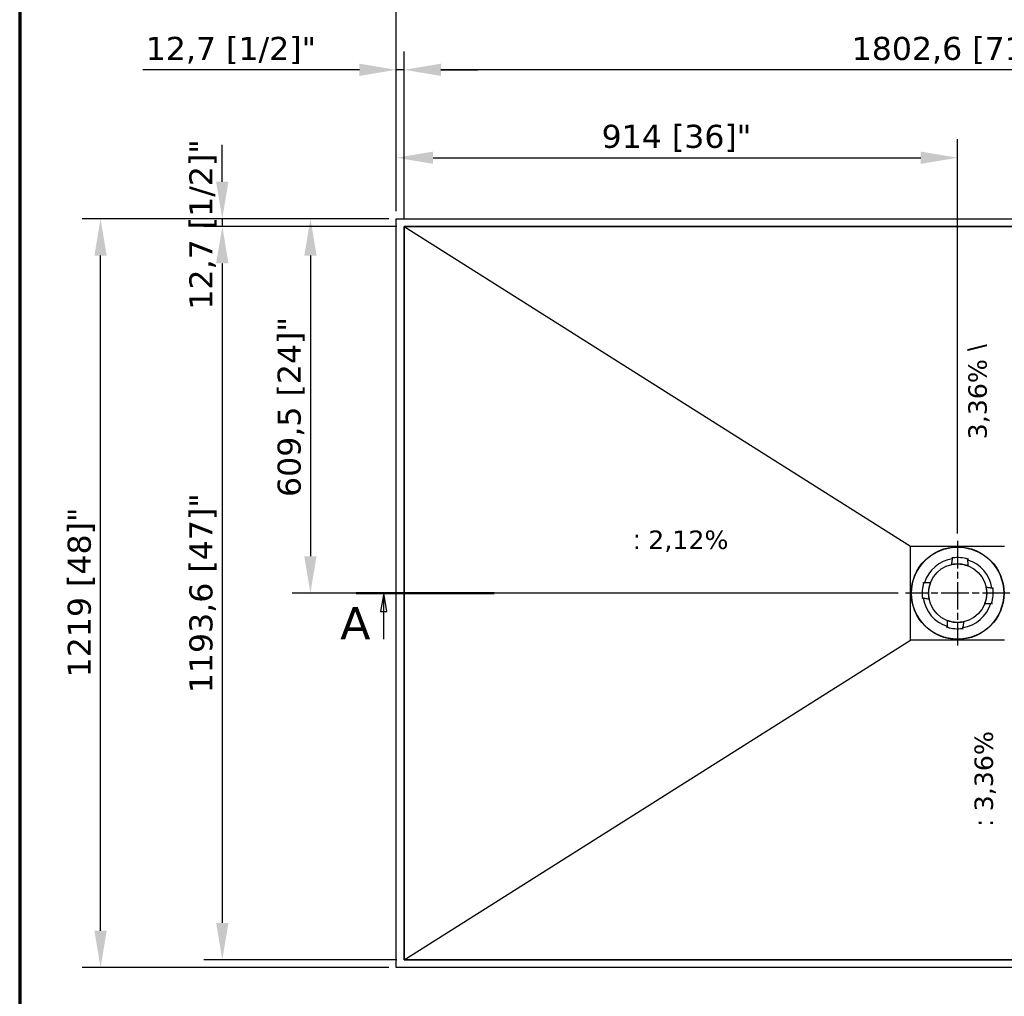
# Model space of a CAD drawing. Header units: millimetres. Extents: x -13710 to 13710, y -300 to 4365.
# Tile 5 of 13: x 300 to 1903, y 1878 to 3467. Entities that reach past the tile are written whole.
import ezdxf

# ---------------------------------------------------------------- set-up
doc = ezdxf.new("R2010")
doc.units = ezdxf.units.MM
doc.header["$LTSCALE"] = 15
doc.linetypes.add('CHAIN', pattern=[0.3543, 0.2362, -0.0295, 0.0591, -0.0295])
doc.layers.get('0').update_dxf_attribs({"lineweight": 25})
for name, color, linetype, lineweight in [('_Sichtbarkanten', 7, 'Continuous', 25), ('Bemaßung (ISO)', 7, 'Continuous', 25), ('Mittelpunktmarkierung (ISO)', 7, 'Continuous', 25), ('Rahmen (ISO)', 7, 'Continuous', 70), ('Schnittlinie (ISO)', 7, 'CHAIN', 25), ('Symbol (ISO)', 7, 'Continuous', 25)]:
    doc.layers.add(name, color=color, linetype=linetype, lineweight=lineweight)
doc.styles.add('Bezeichnungstext (DIN)', font='verdana.ttf')
doc.styles.add('Notiztext (ISO)', font='verdana.ttf')
doc.styles.add('Pfeiltext', font='verdana.ttf')
doc.dimstyles.new('wedi A-Kon_F&E', dxfattribs={"dimscale": 15, "dimtxt": 2.5, "dimasz": 4, "dimexe": 2, "dimexo": 0.8, "dimgap": 0.3, "dimtad": 1, "dimdec": 1, "dimrnd": 1e-08, "dimtxsty": 'Notiztext (ISO)', "dimcen": 0.09, "dimclrd": 7, "dimclre": 7, "dimclrt": 256, "dimadec": 0, "dimazin": 2, "dimtfac": 0.6, "dimtmove": 0, "dimatfit": 3, "dimfxl": 1, "dimtolj": 1, "dimlwd": -1, "dimlwe": -1, "dimarcsym": 0})

# ---------------------------------------------------------------- blocks, each defined once
blk = doc.blocks.new('Ränder wedi_Zeichnungsrahmen')
at = {"layer": 'Rahmen (ISO)'}
blk.add_line((20, 291), (20, 6), dxfattribs=at)
blk = doc.blocks.new('2DTransSchnitt0')
at = {"layer": 'Schnittlinie (ISO)', "linetype": 'Continuous', "lineweight": 50}
blk.add_line((56.52, 168.91), (71.52, 168.91), dxfattribs=at)
at = {"layer": 'Schnittlinie (ISO)', "linetype": 'Continuous'}
for p, q in [((59.52, 168.91), (59.17, 166.91)), ((59.52, 166.91), (59.52, 168.91)), ((59.87, 166.91), (59.52, 168.91)), ((59.17, 166.91), (59.87, 166.91)), ((59.52, 163.91), (59.52, 166.91))]:
    blk.add_line(p, q, dxfattribs=at)
at = {"layer": 'Schnittlinie (ISO)', "linetype": 'Continuous', "flags": 128}
blk.add_lwpolyline([(59.87, 166.91), (59.52, 168.91), (59.17, 166.91), (59.87, 166.91)], dxfattribs=at)
at = {"layer": 'Schnittlinie (ISO)'}
blk.add_solid([(59.87, 166.91), (59.52, 168.91), (59.17, 166.91), (59.87, 166.91)], dxfattribs=at)
at = {"layer": 'Schnittlinie (ISO)', "insert": (54.79, 163.91), "char_height": 3.5, "attachment_point": 7, "style": 'Bezeichnungstext (DIN)'}
blk.add_mtext('A', dxfattribs=at)
blk = doc.blocks.new('*D28')
at = {"layer": 'Bemaßung (ISO)', "color": 7, "transparency": 16777216}
for p, q in [((901.2, 3143.2), (401.7, 3143.2)), ((431.7, 1984.2), (431.7, 3083.2)), ((901.2, 1924.2), (401.7, 1924.2))]:
    blk.add_line(p, q, dxfattribs=at)
for points in [[(421.7, 3083.2), (441.7, 3083.2), (431.7, 3143.2)], [(421.7, 1984.2), (441.7, 1984.2), (431.7, 1924.2)]]:
    blk.add_solid(points, dxfattribs=at)
at = {"layer": 'Defpoints', "color": 0, "transparency": 16777216}
for p in [(431.7, 3143.2), (913.2, 3143.2), (913.2, 1924.2)]:
    blk.add_point(p, dxfattribs=at)
at = {"layer": 'Bemaßung (ISO)', "transparency": 16777216, "insert": (378.2, 2396.6), "char_height": 37.5, "attachment_point": 1, "rotation": 90, "style": 'Notiztext (ISO)'}
blk.add_mtext('\\A1;1219 [48]"', dxfattribs=at)
blk = doc.blocks.new('*D29')
at = {"layer": 'Bemaßung (ISO)', "color": 7, "transparency": 16777216}
for p, q in [((629.9, 3203.2), (629.9, 3263.2)), ((901.2, 3143.2), (599.9, 3143.2)), ((629.9, 3143.2), (629.9, 3130.5)), ((913.9, 3130.5), (599.9, 3130.5)), ((629.9, 3070.5), (629.9, 3010.5))]:
    blk.add_line(p, q, dxfattribs=at)
for points in [[(619.9, 3203.2), (639.9, 3203.2), (629.9, 3143.2)], [(619.9, 3070.5), (639.9, 3070.5), (629.9, 3130.5)]]:
    blk.add_solid(points, dxfattribs=at)
at = {"layer": 'Defpoints', "color": 0, "transparency": 16777216}
for p in [(913.2, 3143.2), (629.9, 3130.5), (925.9, 3130.5)]:
    blk.add_point(p, dxfattribs=at)
at = {"layer": 'Bemaßung (ISO)', "transparency": 16777216, "insert": (576.3, 2995.1), "char_height": 37.5, "attachment_point": 1, "rotation": 90, "style": 'Notiztext (ISO)'}
blk.add_mtext('\\A1;12,7 [1/2]"', dxfattribs=at)
blk = doc.blocks.new('*D30')
at = {"layer": 'Bemaßung (ISO)', "color": 7, "transparency": 16777216}
for p, q in [((913.9, 3130.5), (599.9, 3130.5)), ((629.9, 3070.5), (629.9, 1996.9)), ((913.9, 1936.9), (599.9, 1936.9))]:
    blk.add_line(p, q, dxfattribs=at)
for points in [[(619.9, 3070.5), (639.9, 3070.5), (629.9, 3130.5)], [(619.9, 1996.9), (639.9, 1996.9), (629.9, 1936.9)]]:
    blk.add_solid(points, dxfattribs=at)
at = {"layer": 'Defpoints', "color": 0, "transparency": 16777216}
for p in [(925.9, 3130.5), (629.9, 1936.9), (925.9, 1936.9)]:
    blk.add_point(p, dxfattribs=at)
at = {"layer": 'Bemaßung (ISO)', "transparency": 16777216, "insert": (576.3, 2370.8), "char_height": 37.5, "attachment_point": 1, "rotation": 90, "style": 'Notiztext (ISO)'}
blk.add_mtext('\\A1;1193,6 [47]"', dxfattribs=at)
blk = doc.blocks.new('*D31')
at = {"layer": 'Bemaßung (ISO)', "color": 7, "transparency": 16777216}
for p, q in [((913.2, 3155.2), (913.2, 3578.5)), ((2741.2, 3155.2), (2741.2, 3578.5)), ((973.2, 3548.5), (2681.2, 3548.5))]:
    blk.add_line(p, q, dxfattribs=at)
for points in [[(973.2, 3558.5), (973.2, 3538.5), (913.2, 3548.5)], [(2681.2, 3558.5), (2681.2, 3538.5), (2741.2, 3548.5)]]:
    blk.add_solid(points, dxfattribs=at)
at = {"layer": 'Defpoints', "color": 0, "transparency": 16777216}
for p in [(2741.2, 3548.5), (913.2, 3143.2), (2741.2, 3143.2)]:
    blk.add_point(p, dxfattribs=at)
at = {"layer": 'Bemaßung (ISO)', "transparency": 16777216, "insert": (1690.2, 3602), "char_height": 37.5, "attachment_point": 1, "style": 'Notiztext (ISO)'}
blk.add_mtext('\\A1;1828 [72]"', dxfattribs=at)
blk = doc.blocks.new('*D32')
at = {"layer": 'Bemaßung (ISO)', "color": 7, "transparency": 16777216}
for p, q in [((913.2, 3155.2), (913.2, 3415.5)), ((926, 3142.5), (926, 3415.5)), ((853.2, 3385.5), (500.7, 3385.5)), ((926, 3385.5), (913.2, 3385.5)), ((986, 3385.5), (1046, 3385.5))]:
    blk.add_line(p, q, dxfattribs=at)
for points in [[(853.2, 3395.5), (853.2, 3375.5), (913.2, 3385.5)], [(986, 3395.5), (986, 3375.5), (926, 3385.5)]]:
    blk.add_solid(points, dxfattribs=at)
at = {"layer": 'Defpoints', "color": 0, "transparency": 16777216}
for p in [(926, 3385.5), (913.2, 3143.2), (926, 3130.5)]:
    blk.add_point(p, dxfattribs=at)
at = {"layer": 'Bemaßung (ISO)', "transparency": 16777216, "insert": (505.2, 3439.1), "char_height": 37.5, "attachment_point": 1, "style": 'Notiztext (ISO)'}
blk.add_mtext('\\A1;12,7 [1/2]"', dxfattribs=at)
blk = doc.blocks.new('*D33')
at = {"layer": 'Bemaßung (ISO)', "color": 7, "transparency": 16777216}
for p, q in [((925.9, 3142.5), (925.9, 3415.5)), ((2728.5, 3142.5), (2728.5, 3415.5)), ((2668.5, 3385.5), (985.9, 3385.5))]:
    blk.add_line(p, q, dxfattribs=at)
for points in [[(985.9, 3395.5), (985.9, 3375.5), (925.9, 3385.5)], [(2668.5, 3395.5), (2668.5, 3375.5), (2728.5, 3385.5)]]:
    blk.add_solid(points, dxfattribs=at)
at = {"layer": 'Defpoints', "color": 0, "transparency": 16777216}
for p in [(925.9, 3385.5), (925.9, 3130.5), (2728.5, 3130.5)]:
    blk.add_point(p, dxfattribs=at)
at = {"layer": 'Bemaßung (ISO)', "transparency": 16777216, "insert": (1654.7, 3439.1), "char_height": 37.5, "attachment_point": 1, "style": 'Notiztext (ISO)'}
blk.add_mtext('\\A1;1802,6 [71]"', dxfattribs=at)
blk = doc.blocks.new('*D38')
at = {"layer": 'Bemaßung (ISO)', "color": 7, "transparency": 16777216}
for p, q in [((913.2, 3155.2), (913.2, 3272.4)), ((1827.2, 2630.7), (1827.2, 3272.4)), ((973.2, 3242.4), (1767.2, 3242.4))]:
    blk.add_line(p, q, dxfattribs=at)
for points in [[(973.2, 3252.4), (973.2, 3232.4), (913.2, 3242.4)], [(1767.2, 3252.4), (1767.2, 3232.4), (1827.2, 3242.4)]]:
    blk.add_solid(points, dxfattribs=at)
at = {"layer": 'Defpoints', "color": 0, "transparency": 16777216}
for p in [(1827.2, 3242.4), (913.2, 3143.2), (1827.2, 2618.7)]:
    blk.add_point(p, dxfattribs=at)
at = {"layer": 'Bemaßung (ISO)', "transparency": 16777216, "insert": (1247.5, 3296), "char_height": 37.5, "attachment_point": 1, "style": 'Notiztext (ISO)'}
blk.add_mtext('\\A1;914 [36]"', dxfattribs=at)
blk = doc.blocks.new('*D39')
at = {"layer": 'Bemaßung (ISO)', "color": 7, "transparency": 16777216}
for p, q in [((901.2, 3143.2), (743.4, 3143.2)), ((773.4, 3083.2), (773.4, 2593.7)), ((1730.2, 2533.7), (743.4, 2533.7))]:
    blk.add_line(p, q, dxfattribs=at)
for points in [[(763.4, 3083.2), (783.4, 3083.2), (773.4, 3143.2)], [(763.4, 2593.7), (783.4, 2593.7), (773.4, 2533.7)]]:
    blk.add_solid(points, dxfattribs=at)
at = {"layer": 'Defpoints', "color": 0, "transparency": 16777216}
for p in [(913.2, 3143.2), (773.4, 2533.7), (1742.2, 2533.7)]:
    blk.add_point(p, dxfattribs=at)
at = {"layer": 'Bemaßung (ISO)', "transparency": 16777216, "insert": (719.9, 2690.2), "char_height": 37.5, "attachment_point": 1, "rotation": 90, "style": 'Notiztext (ISO)'}
blk.add_mtext('\\A1;609,5 [24]"', dxfattribs=at)

msp = doc.modelspace()

# ---------------------------------------------------------------- linework, layer by layer
at = {"layer": '_Sichtbarkanten'}
for p, q in [((913.24, 3143.2), (2741.24, 3143.2)), ((913.24, 1924.2), (913.24, 3143.2)), ((2728.54, 3130.5), (925.94, 3130.5)), ((925.94, 3130.5), (925.94, 1936.9)), ((925.95, 3130.48), (2728.53, 3130.48)), ((925.95, 1936.92), (925.95, 3130.48)), ((925.95, 3130.48), (1750.75, 2610.18)), ((1750.75, 2610.18), (1903.73, 2610.18)), ((1750.75, 2457.22), (1750.75, 2610.18)), ((1818.99, 2591.97), (1818.96, 2592.19)), ((1819.13, 2590.98), (1818.99, 2591.97)), ((1819.13, 2590.98), (1819.13, 2590.98)), ((1819.13, 2590.96), (1819.14, 2590.89)), ((1844.09, 2589.02), (1844.07, 2588.96)), ((1844.39, 2589.99), (1844.1, 2589.04)), ((1844.1, 2589.04), (1844.1, 2589.04)), ((1844.46, 2590.21), (1844.39, 2589.99)), ((1817.37, 2580.17), (1817.37, 2580.18)), ((1844.17, 2578.09), (1844.17, 2578.1)), ((1770.73, 2550.92), (1770.95, 2550.85)), ((1770.95, 2550.85), (1771.91, 2550.56)), ((1771.91, 2550.56), (1771.91, 2550.56)), ((1771.92, 2550.55), (1771.99, 2550.53)), ((1782.86, 2550.63), (1782.85, 2550.63)), ((1873.71, 2543.57), (1873.72, 2543.58)), ((1884.5, 2541.81), (1884.43, 2541.8)), ((1884.52, 2541.81), (1885.51, 2541.95)), ((1884.52, 2541.81), (1884.52, 2541.81)), ((1885.51, 2541.95), (1885.73, 2541.98)), ((1768.98, 2525.45), (1768.75, 2525.42)), ((1769.97, 2525.59), (1768.98, 2525.45)), ((1769.97, 2525.59), (1769.97, 2525.59)), ((1769.98, 2525.59), (1770.05, 2525.6)), ((1780.77, 2523.83), (1780.77, 2523.83)), ((1871.63, 2516.77), (1871.64, 2516.77)), ((1882.56, 2516.85), (1882.5, 2516.87)), ((1882.58, 2516.85), (1882.58, 2516.85)), ((1883.53, 2516.56), (1882.58, 2516.85)), ((1883.75, 2516.49), (1883.53, 2516.56)), ((1810.31, 2489.32), (1810.31, 2489.31)), ((1837.11, 2487.23), (1837.12, 2487.23)), ((1810.03, 2477.19), (1810.1, 2477.41)), ((1810.1, 2477.41), (1810.39, 2478.37)), ((1810.39, 2478.38), (1810.41, 2478.45)), ((1810.39, 2478.37), (1810.39, 2478.37)), ((1835.35, 2476.44), (1835.34, 2476.51)), ((1835.35, 2476.43), (1835.35, 2476.43)), ((1835.35, 2476.43), (1835.49, 2475.44)), ((1835.49, 2475.44), (1835.52, 2475.21)), ((925.95, 1936.92), (1750.75, 2457.22)), ((1903.73, 2457.22), (1750.75, 2457.22)), ((2741.24, 1924.2), (913.24, 1924.2)), ((925.94, 1936.9), (2728.54, 1936.9)), ((2728.53, 1936.92), (925.95, 1936.92))]:
    msp.add_line(p, q, dxfattribs=at)
for radius in [75.5, 74.98, 47.5]:
    msp.add_circle((1827.24, 2533.7), radius, dxfattribs=at)
for radius, start, end in [(56.5, 98.4604, 162.65879), (47.51, 69.1244, 101.99479), (57.85, 73.05959, 98.05959), (57.84, 73.53887, 97.58032), (56.5, 8.4604, 72.65879), (57.85, 163.05959, 188.05959), (57.84, 163.53904, 187.58015), (47.51, 159.1244, 191.99479), (47.51, 339.1244, 11.99479), (57.85, 343.05959, 8.05959), (57.84, 343.53904, 7.58015), (56.5, 188.4604, 252.65879), (56.5, 278.4604, 342.65879), (47.51, 249.1244, 281.99479), (57.85, 253.05959, 278.05959), (57.84, 253.53904, 277.58015)]:
    msp.add_arc((1827.24, 2533.7), radius, start, end, dxfattribs=at)
for centre, major_axis, start_param, end_param in [((1819.06, 2590.38), (0.086, 0.518), 4.7614689, 6.2676717), ((1844.08, 2588.43), (0.005, -0.525), 3.1571461, 4.6633099), ((1772.51, 2550.54), (0.525, 0.005), 3.1571669, 4.6633099), ((1883.91, 2541.89), (0.518, -0.086), 4.7614689, 6.2676616), ((1770.57, 2525.52), (0.518, -0.086), 1.6198762, 3.1260566), ((1881.97, 2516.87), (0.525, 0.005), 0.0155746, 1.5217173), ((1810.41, 2478.97), (0.005, -0.525), 0.0155742, 1.5217173), ((1835.43, 2477.03), (0.086, 0.518), 1.6198762, 3.1260689)]:
    msp.add_ellipse(centre, major_axis=major_axis, ratio=0.0050031, start_param=start_param, end_param=end_param, dxfattribs=at)
for points in [[(1817.37, 2580.18), (1817.53, 2581.14), (1817.87, 2583.18), (1818.43, 2586.57), (1818.85, 2589.08), (1819.06, 2590.4)], [(1873.72, 2543.58), (1874.68, 2543.42), (1876.72, 2543.08), (1880.11, 2542.52), (1882.62, 2542.1), (1883.94, 2541.88)], [(1780.77, 2523.83), (1779.8, 2523.99), (1777.76, 2524.33), (1774.38, 2524.89), (1771.86, 2525.31), (1770.54, 2525.52)], [(1837.12, 2487.23), (1836.96, 2486.26), (1836.62, 2484.22), (1836.06, 2480.84), (1835.64, 2478.32), (1835.42, 2477)]]:
    msp.add_open_spline(points, degree=3, dxfattribs=at)
for points, knots in [([(1819.13, 2590.96), (1819.13, 2590.96), (1819.14, 2590.96), (1819.15, 2590.96), (1819.16, 2590.97), (1819.2, 2590.97), (1819.23, 2590.98), (1819.32, 2590.99), (1819.37, 2591), (1819.45, 2591.01), (1819.48, 2591.02), (1819.55, 2591.03), (1819.58, 2591.03), (1819.61, 2591.03)], [-0.076634, -0.076634, -0.076634, -0.076634, -0.06673879, -0.06673879, -0.056338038, -0.056338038, -0.038045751, -0.038045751, -0.019786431, -0.019786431, -0.009644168, -0.009644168, -0.000001, -0.000001, -0.000001, -0.000001]), ([(1819.14, 2590.89), (1819.14, 2590.89), (1819.14, 2590.89), (1819.14, 2590.89), (1819.14, 2590.89), (1819.14, 2590.89)], [-0.0024546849, -0.0024546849, -0.0024546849, -0.0024546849, -0.0012389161, -0.0012389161, 0, 0, 0, 0]), ([(1819.14, 2590.89), (1819.15, 2590.89), (1819.15, 2590.89), (1819.16, 2590.88), (1819.17, 2590.87), (1819.2, 2590.85), (1819.23, 2590.82), (1819.31, 2590.75), (1819.36, 2590.71), (1819.47, 2590.6), (1819.53, 2590.54), (1819.6, 2590.48), (1819.6, 2590.48), (1819.6, 2590.47)], [0.000013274, 0.000013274, 0.000013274, 0.000013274, 0.008341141, 0.008341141, 0.017229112, 0.017229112, 0.036430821, 0.036430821, 0.059208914, 0.059208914, 0.085826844, 0.085826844, 0.086205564, 0.086205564, 0.086205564, 0.086205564]), ([(1843.56, 2588.61), (1843.56, 2588.62), (1843.56, 2588.62), (1843.63, 2588.67), (1843.71, 2588.72), (1843.83, 2588.81), (1843.89, 2588.84), (1843.97, 2588.9), (1844.01, 2588.92), (1844.04, 2588.94), (1844.05, 2588.95), (1844.07, 2588.96), (1844.07, 2588.96), (1844.07, 2588.96)], [-0.000381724, -0.000381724, -0.000381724, -0.000381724, 0, 0, 0.026828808, 0.026828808, 0.049787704, 0.049787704, 0.069141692, 0.069141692, 0.078100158, 0.078100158, 0.086492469, 0.086492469, 0.086492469, 0.086492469]), ([(1843.63, 2589.17), (1843.66, 2589.16), (1843.69, 2589.15), (1843.76, 2589.13), (1843.79, 2589.12), (1843.87, 2589.1), (1843.92, 2589.08), (1844, 2589.06), (1844.03, 2589.04), (1844.07, 2589.03), (1844.08, 2589.03), (1844.09, 2589.02), (1844.09, 2589.02), (1844.09, 2589.02)], [-0.076650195, -0.076650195, -0.076650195, -0.076650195, -0.066953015, -0.066953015, -0.056752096, -0.056752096, -0.038484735, -0.038484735, -0.020190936, -0.020190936, -0.009844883, -0.009844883, 0, 0, 0, 0]), ([(1844.07, 2588.96), (1844.07, 2588.96), (1844.07, 2588.96), (1844.07, 2588.96), (1844.07, 2588.96), (1844.07, 2588.96)], [-0.0025081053, -0.0025081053, -0.0025081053, -0.0025081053, -0.001265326, -0.001265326, -0.0000514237, -0.0000514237, -0.0000514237, -0.0000514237]), ([(1771.77, 2550.09), (1771.78, 2550.12), (1771.79, 2550.15), (1771.81, 2550.22), (1771.82, 2550.25), (1771.85, 2550.33), (1771.86, 2550.38), (1771.89, 2550.46), (1771.9, 2550.49), (1771.91, 2550.53), (1771.91, 2550.54), (1771.92, 2550.55), (1771.92, 2550.55), (1771.92, 2550.55)], [-0.075999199, -0.075999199, -0.075999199, -0.075999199, -0.066131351, -0.066131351, -0.055795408, -0.055795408, -0.037782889, -0.037782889, -0.01981545, -0.01981545, -0.009674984, -0.009674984, 0, 0, 0, 0]), ([(1771.99, 2550.53), (1771.99, 2550.53), (1771.99, 2550.53), (1771.99, 2550.53), (1771.99, 2550.53), (1771.99, 2550.53)], [-0.002286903, -0.002286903, -0.002286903, -0.002286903, -0.0011529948, -0.0011529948, -0.0000457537, -0.0000457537, -0.0000457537, -0.0000457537]), ([(1772.34, 2550.04), (1772.34, 2550.04), (1772.33, 2550.04), (1772.28, 2550.11), (1772.23, 2550.18), (1772.14, 2550.3), (1772.11, 2550.35), (1772.05, 2550.44), (1772.02, 2550.47), (1772, 2550.51), (1772, 2550.51), (1771.99, 2550.53), (1771.99, 2550.53), (1771.99, 2550.53)], [-0.000376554, -0.000376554, -0.000376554, -0.000376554, 0, 0, 0.025707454, 0.025707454, 0.048259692, 0.048259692, 0.067659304, 0.067659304, 0.076655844, 0.076655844, 0.085096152, 0.085096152, 0.085096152, 0.085096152]), ([(1884.43, 2541.8), (1884.43, 2541.8), (1884.43, 2541.79), (1884.42, 2541.78), (1884.41, 2541.78), (1884.39, 2541.75), (1884.36, 2541.72), (1884.29, 2541.64), (1884.24, 2541.6), (1884.14, 2541.49), (1884.08, 2541.43), (1884.01, 2541.37), (1884.01, 2541.37), (1884.01, 2541.37)], [0.000009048, 0.000009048, 0.000009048, 0.000009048, 0.008391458, 0.008391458, 0.017324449, 0.017324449, 0.036587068, 0.036587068, 0.05897971, 0.05897971, 0.08450589, 0.08450589, 0.08487978, 0.08487978, 0.08487978, 0.08487978]), ([(1884.43, 2541.8), (1884.43, 2541.8), (1884.43, 2541.8), (1884.43, 2541.8), (1884.43, 2541.8), (1884.43, 2541.8)], [-0.0022386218, -0.0022386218, -0.0022386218, -0.0022386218, -0.0011303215, -0.0011303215, 0, 0, 0, 0]), ([(1884.5, 2541.81), (1884.5, 2541.81), (1884.5, 2541.81), (1884.5, 2541.79), (1884.51, 2541.78), (1884.51, 2541.75), (1884.52, 2541.72), (1884.53, 2541.63), (1884.54, 2541.58), (1884.55, 2541.5), (1884.56, 2541.46), (1884.57, 2541.4), (1884.57, 2541.36), (1884.57, 2541.33)], [-0.076023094, -0.076023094, -0.076023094, -0.076023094, -0.066379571, -0.066379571, -0.056273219, -0.056273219, -0.038303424, -0.038303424, -0.020284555, -0.020284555, -0.009907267, -0.009907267, -0.000001, -0.000001, -0.000001, -0.000001]), ([(1769.98, 2525.59), (1769.98, 2525.59), (1769.98, 2525.6), (1769.98, 2525.61), (1769.98, 2525.62), (1769.97, 2525.65), (1769.96, 2525.69), (1769.95, 2525.77), (1769.94, 2525.82), (1769.93, 2525.91), (1769.93, 2525.94), (1769.92, 2526.01), (1769.91, 2526.04), (1769.91, 2526.07)], [-0.076023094, -0.076023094, -0.076023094, -0.076023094, -0.066379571, -0.066379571, -0.056273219, -0.056273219, -0.038303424, -0.038303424, -0.020284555, -0.020284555, -0.009907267, -0.009907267, -0.000001, -0.000001, -0.000001, -0.000001]), ([(1770.05, 2525.6), (1770.05, 2525.61), (1770.05, 2525.61), (1770.06, 2525.62), (1770.07, 2525.63), (1770.1, 2525.66), (1770.12, 2525.69), (1770.2, 2525.76), (1770.24, 2525.81), (1770.35, 2525.91), (1770.41, 2525.97), (1770.47, 2526.03), (1770.47, 2526.03), (1770.47, 2526.03)], [0.000009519, 0.000009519, 0.000009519, 0.000009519, 0.008391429, 0.008391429, 0.017324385, 0.017324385, 0.036586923, 0.036586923, 0.058979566, 0.058979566, 0.084505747, 0.084505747, 0.084879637, 0.084879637, 0.084879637, 0.084879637]), ([(1770.05, 2525.6), (1770.05, 2525.6), (1770.05, 2525.6), (1770.05, 2525.6), (1770.05, 2525.6), (1770.05, 2525.6)], [-0.0022392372, -0.0022392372, -0.0022392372, -0.0022392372, -0.0011303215, -0.0011303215, 0, 0, 0, 0]), ([(1882.15, 2517.36), (1882.15, 2517.36), (1882.15, 2517.36), (1882.2, 2517.29), (1882.25, 2517.22), (1882.34, 2517.1), (1882.38, 2517.05), (1882.44, 2516.96), (1882.46, 2516.93), (1882.48, 2516.9), (1882.49, 2516.89), (1882.5, 2516.88), (1882.5, 2516.87), (1882.5, 2516.87)], [-0.000376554, -0.000376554, -0.000376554, -0.000376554, 0, 0, 0.025707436, 0.025707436, 0.048259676, 0.048259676, 0.067659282, 0.067659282, 0.076655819, 0.076655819, 0.085096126, 0.085096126, 0.085096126, 0.085096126]), ([(1882.71, 2517.31), (1882.7, 2517.28), (1882.69, 2517.25), (1882.67, 2517.19), (1882.66, 2517.15), (1882.64, 2517.07), (1882.62, 2517.02), (1882.6, 2516.94), (1882.58, 2516.91), (1882.57, 2516.88), (1882.57, 2516.87), (1882.56, 2516.85), (1882.56, 2516.85), (1882.56, 2516.85)], [-0.075999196, -0.075999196, -0.075999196, -0.075999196, -0.066127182, -0.066127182, -0.055786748, -0.055786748, -0.037774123, -0.037774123, -0.019807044, -0.019807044, -0.009670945, -0.009670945, 0, 0, 0, 0]), ([(1882.5, 2516.87), (1882.5, 2516.87), (1882.5, 2516.87), (1882.5, 2516.87), (1882.5, 2516.87), (1882.5, 2516.87)], [-0.0022869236, -0.0022869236, -0.0022869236, -0.0022869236, -0.0011529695, -0.0011529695, -0.0000457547, -0.0000457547, -0.0000457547, -0.0000457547]), ([(1810.85, 2478.23), (1810.82, 2478.24), (1810.79, 2478.25), (1810.73, 2478.27), (1810.69, 2478.28), (1810.61, 2478.31), (1810.56, 2478.32), (1810.48, 2478.35), (1810.45, 2478.36), (1810.41, 2478.37), (1810.41, 2478.37), (1810.39, 2478.38), (1810.39, 2478.38), (1810.39, 2478.38)], [-0.07599917, -0.07599917, -0.07599917, -0.07599917, -0.066095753, -0.066095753, -0.055721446, -0.055721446, -0.037708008, -0.037708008, -0.019743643, -0.019743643, -0.009640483, -0.009640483, 0, 0, 0, 0]), ([(1810.9, 2478.8), (1810.9, 2478.8), (1810.9, 2478.8), (1810.83, 2478.74), (1810.76, 2478.69), (1810.64, 2478.6), (1810.59, 2478.57), (1810.5, 2478.51), (1810.47, 2478.48), (1810.44, 2478.46), (1810.43, 2478.46), (1810.42, 2478.45), (1810.41, 2478.45), (1810.41, 2478.45)], [-0.000376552, -0.000376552, -0.000376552, -0.000376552, 0, 0, 0.025707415, 0.025707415, 0.048259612, 0.048259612, 0.06765919, 0.06765919, 0.076655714, 0.076655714, 0.085096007, 0.085096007, 0.085096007, 0.085096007]), ([(1810.41, 2478.45), (1810.41, 2478.45), (1810.41, 2478.45), (1810.41, 2478.45), (1810.41, 2478.45), (1810.41, 2478.45)], [-0.0022869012, -0.0022869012, -0.0022869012, -0.0022869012, -0.0011530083, -0.0011530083, -0.0000457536, -0.0000457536, -0.0000457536, -0.0000457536]), ([(1835.35, 2476.44), (1835.35, 2476.44), (1835.35, 2476.44), (1835.33, 2476.44), (1835.32, 2476.44), (1835.29, 2476.43), (1835.25, 2476.42), (1835.17, 2476.41), (1835.12, 2476.4), (1835.03, 2476.39), (1835, 2476.39), (1834.94, 2476.38), (1834.9, 2476.37), (1834.87, 2476.37)], [-0.076023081, -0.076023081, -0.076023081, -0.076023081, -0.066351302, -0.066351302, -0.056214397, -0.056214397, -0.038242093, -0.038242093, -0.020223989, -0.020223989, -0.009878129, -0.009878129, -0.000001, -0.000001, -0.000001, -0.000001]), ([(1835.34, 2476.51), (1835.34, 2476.51), (1835.33, 2476.51), (1835.32, 2476.52), (1835.32, 2476.53), (1835.29, 2476.56), (1835.26, 2476.58), (1835.18, 2476.66), (1835.14, 2476.7), (1835.03, 2476.81), (1834.97, 2476.87), (1834.91, 2476.93), (1834.91, 2476.93), (1834.91, 2476.93)], [0.000009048, 0.000009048, 0.000009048, 0.000009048, 0.008391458, 0.008391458, 0.017324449, 0.017324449, 0.036587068, 0.036587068, 0.05897971, 0.05897971, 0.084505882, 0.084505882, 0.084879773, 0.084879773, 0.084879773, 0.084879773]), ([(1835.34, 2476.51), (1835.34, 2476.51), (1835.34, 2476.51), (1835.34, 2476.51), (1835.34, 2476.51), (1835.34, 2476.51)], [-0.0022386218, -0.0022386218, -0.0022386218, -0.0022386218, -0.0011303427, -0.0011303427, 0, 0, 0, 0])]:
    msp.add_open_spline(points, degree=3, knots=knots, dxfattribs=at)
for points in [[(1844.17, 2578.1), (1844.13, 2582.79), (1844.07, 2588.46)], [(1782.85, 2550.63), (1778.15, 2550.59), (1772.49, 2550.53)], [(1871.64, 2516.77), (1876.33, 2516.82), (1882, 2516.87)], [(1810.31, 2489.31), (1810.36, 2484.61), (1810.41, 2478.95)]]:
    msp.add_rational_spline(points, [1.21561557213, 1.13881668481, 1.05643602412], degree=2, dxfattribs=at)
at = {"layer": 'Mittelpunktmarkierung (ISO)', "linetype": 'CHAIN', "ltscale": 12.593609}
for p, q in [((1827.24, 2618.7), (1827.24, 2448.7)), ((1912.24, 2533.7), (1742.24, 2533.7))]:
    msp.add_line(p, q, dxfattribs=at)

# ---------------------------------------------------------------- block references
at = {"xscale": 15, "yscale": 15, "zscale": 15}
msp.add_blockref('Ränder wedi_Zeichnungsrahmen', (0, 0), dxfattribs=at)
at = {"layer": 'Schnittlinie (ISO)', "xscale": 15, "yscale": 15, "zscale": 15}
msp.add_blockref('2DTransSchnitt0', (0, 0), dxfattribs=at)

# ---------------------------------------------------------------- texts
at = {"layer": 'Symbol (ISO)', "char_height": 30, "attachment_point": 1, "rotation": 90, "style": 'Pfeiltext'}
for s, insert, width in [('\\fVerdana|b0|i0;\\H30.0000;3,36% \\fAIGDT|b0|i0;\\H30.0000;\\\\', (1844.65, 2783.94), 259.9982), ('\\fAIGDT|b0|i0;\\H30.0000;:\\fVerdana|b0|i0;\\H30.0000; 3,36%', (1854.74, 2154.3), 210.1056)]:
    msp.add_mtext(s, dxfattribs=dict(at, insert=insert, width=width))
at = {"layer": 'Symbol (ISO)', "insert": (1299.18, 2635.64), "char_height": 30, "width": 262.2671, "attachment_point": 1, "style": 'Pfeiltext'}
msp.add_mtext('\\fAIGDT|b0|i0;\\H30.0000;:\\fVerdana|b0|i0;\\H30.0000; 2,12%', dxfattribs=at)

# ---------------------------------------------------------------- dimensions: what is measured, and where the dimension line sits
at = {"layer": 'Bemaßung (ISO)', "color": 7}
for base, p1, p2, angle, override, picture, middle in [((2741.24, 3548.46), (913.24, 3143.2), (2741.24, 3143.2), 180, {"dimgap": 0.3, "dimdec": 1, "dimtol": 0, "dimlim": 0, "dimtp": 0, "dimtm": 0, "dimtdec": 2, "dimtofl": 0, "dimatfit": 1}, '*D31', (1827.24, 3548.46)), ((925.94, 3385.5), (2728.54, 3130.5), (925.94, 3130.5), 180, {"dimgap": 0.3, "dimdec": 1, "dimtol": 0, "dimlim": 0, "dimtp": 0, "dimtm": 0, "dimtdec": 2, "dimtofl": 0, "dimatfit": 1}, '*D33', (1817.57, 3385.5)), ((1827.24, 3242.44), (913.24, 3143.2), (1827.24, 2618.7), 180, {"dimgap": 0.3, "dimdec": 1, "dimtol": 0, "dimlim": 0, "dimtp": 0, "dimtm": 0, "dimtdec": 2, "dimtofl": 0, "dimatfit": 1}, '*D38', (1370.24, 3242.44)), ((629.89, 3130.5), (913.24, 3143.2), (925.94, 3130.5), 270, {"dimgap": 0.3, "dimdec": 1, "dimtol": 0, "dimlim": 0, "dimtp": 0, "dimtm": 0, "dimtdec": 2, "dimtofl": 1, "dimatfit": 1}, '*D29', (629.89, 3136.85)), ((431.72, 3143.2), (913.24, 1924.2), (913.24, 3143.2), 90, {"dimgap": 0.3, "dimdec": 1, "dimtol": 0, "dimlim": 0, "dimtp": 0, "dimtm": 0, "dimtdec": 2, "dimtofl": 0, "dimatfit": 1}, '*D28', (431.72, 2533.7)), ((773.44, 2533.7), (913.24, 3143.2), (1742.24, 2533.7), 90, {"dimgap": 0.3, "dimdec": 1, "dimtol": 0, "dimlim": 0, "dimtp": 0, "dimtm": 0, "dimtdec": 2, "dimtofl": 0, "dimatfit": 1}, '*D39', (773.44, 2838.45)), ((629.89, 1936.9), (925.94, 3130.5), (925.94, 1936.9), 90, {"dimgap": 0.3, "dimdec": 1, "dimtol": 0, "dimlim": 0, "dimtp": 0, "dimtm": 0, "dimtdec": 2, "dimtofl": 0, "dimatfit": 1}, '*D30', (629.89, 2533.7))]:
    dim = msp.add_linear_dim(base=base, p1=p1, p2=p2, angle=angle, text='<>"', dimstyle='wedi A-Kon_F&E', override=override, dxfattribs=at)
    dim.commit()
    dim.dimension.update_dxf_attribs({"geometry": picture, "text_midpoint": middle, "dimtype": 160})
dim = msp.add_linear_dim(base=(925.95, 3385.5), p1=(913.24, 3143.2), p2=(925.95, 3130.48), text='<>"', dimstyle='wedi A-Kon_F&E', override={"dimgap": 0.3, "dimdec": 1, "dimtol": 0, "dimlim": 0, "dimtp": 0, "dimtm": 0, "dimtdec": 2, "dimtofl": 1, "dimatfit": 1}, dxfattribs=at)
dim.commit()
dim.dimension.update_dxf_attribs({"geometry": '*D32', "text_midpoint": (646.96, 3385.5), "dimtype": 160})

doc.saveas('drawing.dxf')
